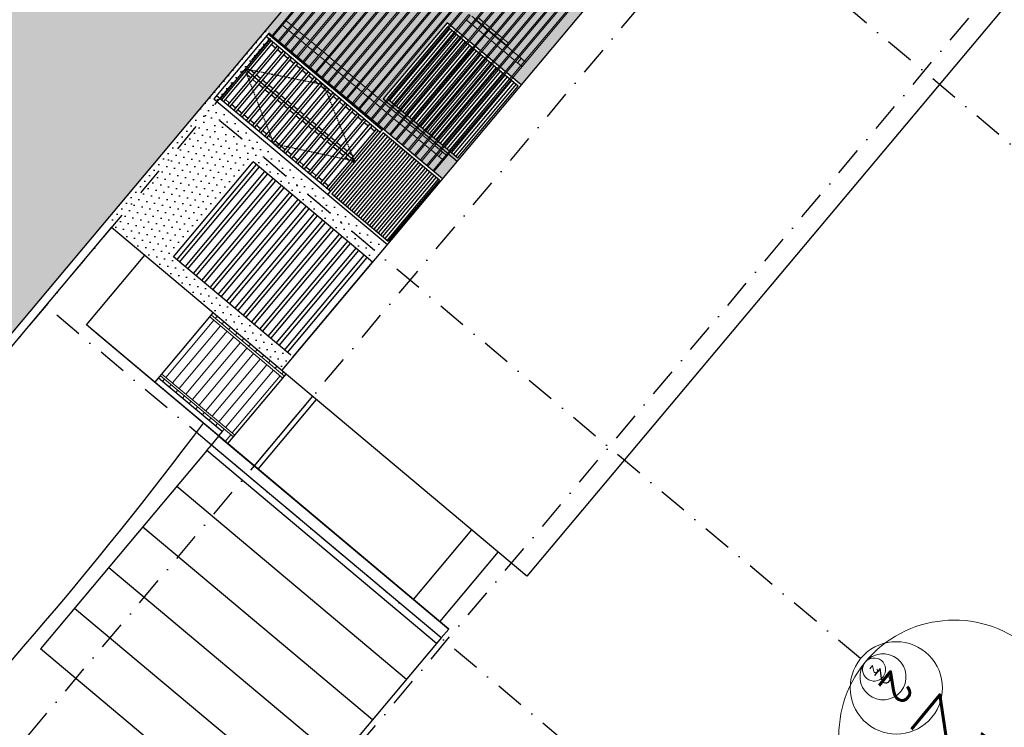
# Model space of a CAD drawing. Header units: millimetres. Extents: x 834092093 to 834533152, y 817697553 to 818073953.
# Tile 9 of 19: x 834164668 to 834181741, y 817965968 to 817978230. Entities that reach past the tile are written whole.
import ezdxf
from ezdxf.enums import TextEntityAlignment as Align

# ---------------------------------------------------------------- set-up
doc = ezdxf.new("R2010")
doc.units = ezdxf.units.MM
doc.header["$LTSCALE"] = 1000
doc.header["$MEASUREMENT"] = 0
doc.linetypes.add('DASHDOT', pattern=[1, 0.5, -0.25, 0, -0.25])
doc.linetypes.add('HIDDEN', pattern=[0.375, 0.25, -0.125])
for name, color, linetype in [('315 Door-hidden line', 9, 'HIDDEN'), ('E1', 1, 'Continuous'), ('E3', 3, 'Continuous'), ('Louvre', 1, 'Continuous'), ('VPA023_Grid-H', 7, 'DASHDOT'), ('VPA023_Grid-V', 7, 'DASHDOT'), ('VPA060_Hatch', 253, 'Continuous'), ('VPA220_Wall-Conc', 3, 'Continuous'), ('VPA223_Wall-Block', 6, 'Continuous'), ('VPA417_Ext Cladding', 7, 'Continuous'), ('VPA802_Contour', 7, 'Continuous')]:
    doc.layers.add(name, color=color, linetype=linetype)
for name, color, linetype, lineweight, plot in [('VPA024_M 100', 6, 'Continuous', 9, False), ('VPA024_M 50', 6, 'Continuous', 9, False), ('VPA024_M 500', 6, 'Continuous', 9, False)]:
    doc.layers.add(name, color=color, linetype=linetype, lineweight=lineweight, plot=plot)
for name, color, linetype, lineweight in [('VPA024_M 200', 6, 'Continuous', 9), ('VPA071_Rev Clouds_02', 3, 'Continuous', 35), ('VPA240_Stair_Ramp', 1, 'Continuous', 13), ('VPA342_Handrail', 1, 'Continuous', 9)]:
    doc.layers.add(name, color=color, linetype=linetype, lineweight=lineweight)
doc.styles.get("Standard").update_dxf_attribs({"font": 'txt.shx', "width": 0.8})
pattern_1 = [(230, (834226346.4, 818039154.67), (55.58133, -128.22623), [0, -125])]

# ---------------------------------------------------------------- blocks, each defined once
blk = doc.blocks.new('CNO 500')
at = {"layer": 'VPA024_M 500', "linetype": 'Continuous'}
blk.add_ellipse((0, 0), major_axis=(2000, 1), ratio=1, start_param=0.000259, end_param=6.283444, dxfattribs=at)
at = {"layer": 'VPA024_M 500', "oblique": 360, "width": 1}
blk.add_attdef('NO.', text='', height=1286, rotation=0, dxfattribs=at).set_placement((0, 0), align=Align.MIDDLE_CENTER)
blk = doc.blocks.new('CNO 100')
at = {"layer": 'VPA024_M 100', "linetype": 'Continuous'}
blk.add_ellipse((0, 0), major_axis=(400, 0), ratio=1, start_param=0.000756, end_param=6.283941, dxfattribs=at)
at = {"layer": 'VPA024_M 100', "oblique": 360, "width": 1}
blk.add_attdef('NO.', text='', height=257, dxfattribs=at).set_placement((0, 0), align=Align.MIDDLE_CENTER)
blk = doc.blocks.new('CNO 50')
at = {"layer": 'VPA024_M 50', "linetype": 'Continuous'}
blk.add_ellipse((-1782, 954), major_axis=(200, 0), ratio=1, start_param=0.001763, end_param=6.284948, dxfattribs=at)
at = {"layer": 'VPA024_M 50', "oblique": 360, "width": 1}
blk.add_attdef('NO.', text='', height=129, dxfattribs=at).set_placement((-1782, 954), align=Align.MIDDLE_CENTER)
blk = doc.blocks.new('CNO 200')
at = {"layer": 'VPA024_M 200', "color": 6, "linetype": 'Continuous'}
blk.add_ellipse((0, 0), major_axis=(800, 1), ratio=1, start_param=-0.000829, end_param=6.282356, dxfattribs=at)
at = {"layer": 'VPA024_M 200', "color": 6, "oblique": 0, "width": 1}
blk.add_attdef('NO.', text='', height=514, rotation=0, dxfattribs=at).set_placement((0, 0), align=Align.MIDDLE_CENTER)
blk = doc.blocks.new('A$C32E73D96')
at = {"layer": 'VPA060_Hatch', "ltscale": 500}
for points in [[(275, -700), (275, -2225), (2175, -2225), (2175, -700)], [(325, -725), (2125, -725)], [(325, -775), (2125, -775)], [(325, -825), (2125, -825)], [(4667, -700), (4667, -2375), (6392, -2375), (6392, -700)], [(4717, -775), (6342, -775)], [(4717, -825), (6342, -825)], [(325, -875), (2125, -875)], [(325, -925), (2125, -925)], [(325, -975), (2125, -975)], [(4717, -875), (6342, -875)], [(4717, -925), (6342, -925)], [(4717, -975), (6342, -975)], [(325, -1025), (2125, -1025)], [(325, -1075), (2125, -1075)], [(325, -1125), (2125, -1125)], [(325, -1175), (2125, -1175)], [(4717, -1025), (6342, -1025)], [(4717, -1075), (6342, -1075)], [(4717, -1125), (6342, -1125)], [(4717, -1175), (6342, -1175)], [(325, -1225), (2125, -1225)], [(325, -1275), (2125, -1275)], [(325, -1325), (2125, -1325)], [(4717, -1225), (6342, -1225)], [(4717, -1275), (6342, -1275)], [(4717, -1325), (6342, -1325)], [(325, -1375), (2125, -1375)], [(325, -1425), (2125, -1425)], [(325, -1475), (2125, -1475)], [(325, -1525), (2125, -1525)], [(4717, -1375), (6342, -1375)], [(4717, -1425), (6342, -1425)], [(4717, -1475), (6342, -1475)], [(4717, -1525), (6342, -1525)], [(325, -1575), (2125, -1575)], [(325, -1625), (2125, -1625)], [(325, -1675), (2125, -1675)], [(4717, -1575), (6342, -1575)], [(4717, -1625), (6342, -1625)], [(4717, -1675), (6342, -1675)], [(325, -1725), (2125, -1725)], [(325, -1775), (2125, -1775)], [(325, -1825), (2125, -1825)], [(325, -1875), (2125, -1875)], [(4717, -1725), (6342, -1725)], [(4717, -1775), (6342, -1775)], [(4717, -1825), (6342, -1825)], [(4717, -1875), (6342, -1875)], [(325, -1925), (2125, -1925)], [(325, -1975), (2125, -1975)], [(325, -2025), (2125, -2025)], [(4717, -1925), (6342, -1925)], [(4717, -1975), (6342, -1975)], [(4717, -2025), (6342, -2025)], [(325, -2075), (2125, -2075)], [(325, -2125), (2125, -2125)], [(4717, -2075), (6342, -2075)], [(4717, -2125), (6342, -2125)], [(4717, -2175), (6342, -2175)], [(4717, -2225), (6342, -2225)], [(4717, -2275), (6342, -2275)]]:
    blk.add_lwpolyline(points, dxfattribs=at)
at = {"layer": 'VPA220_Wall-Conc', "color": 1, "ltscale": 500}
for points in [[(325, -2175), (2125, -2175), (2125, -725), (325, -725)], [(4717, -2325), (6342, -2325), (6342, -725), (4717, -725)]]:
    blk.add_lwpolyline(points, close=True, dxfattribs=at)
blk = doc.blocks.new('Deco Fins')
at = {"layer": 'E1', "lineweight": 5}
for p, q in [((144857, 83461), (144972, 83461)), ((144857, 83361), (144972, 83361)), ((144997, 83461), (145112, 83461)), ((144997, 83361), (145112, 83361)), ((145137, 83461), (145252, 83461)), ((145137, 83361), (145252, 83361)), ((145277, 83461), (145392, 83461)), ((145277, 83361), (145392, 83361)), ((145417, 83461), (145532, 83461)), ((145417, 83361), (145532, 83361)), ((145557, 83461), (145672, 83461)), ((145557, 83361), (145672, 83361)), ((145697, 83461), (145812, 83461)), ((145697, 83361), (145812, 83361)), ((145837, 83461), (145952, 83461)), ((145837, 83361), (145952, 83361)), ((145977, 83461), (146092, 83461)), ((145977, 83361), (146092, 83361)), ((146117, 83461), (146232, 83461)), ((146117, 83361), (146232, 83361)), ((146257, 83461), (146372, 83461)), ((146257, 83361), (146372, 83361)), ((146397, 83461), (146512, 83461)), ((146397, 83361), (146512, 83361)), ((146537, 83461), (146652, 83461)), ((146537, 83361), (146652, 83361)), ((146677, 83461), (146792, 83461)), ((146677, 83361), (146792, 83361)), ((146817, 83461), (146932, 83461)), ((146817, 83361), (146932, 83361)), ((146957, 83461), (147072, 83461)), ((146957, 83361), (147072, 83361)), ((147097, 83461), (147212, 83461)), ((147097, 83361), (147212, 83361)), ((147237, 83461), (147352, 83461)), ((147237, 83361), (147352, 83361)), ((147377, 83461), (147492, 83461)), ((147377, 83361), (147492, 83361)), ((147517, 83461), (147632, 83461)), ((147517, 83361), (147632, 83361)), ((147657, 83461), (147772, 83461)), ((147657, 83361), (147772, 83361)), ((147797, 83461), (147912, 83461)), ((147797, 83361), (147912, 83361)), ((147937, 83461), (148052, 83461)), ((147937, 83361), (148052, 83361)), ((148077, 83461), (148192, 83461)), ((148077, 83361), (148192, 83361)), ((148217, 83461), (148332, 83461)), ((148217, 83361), (148332, 83361)), ((148357, 83461), (148472, 83461)), ((148357, 83361), (148472, 83361)), ((144857, 81341), (144972, 81341)), ((144997, 81341), (145112, 81341)), ((145137, 81341), (145252, 81341)), ((145277, 81341), (145392, 81341)), ((145417, 81341), (145532, 81341)), ((145557, 81341), (145672, 81341)), ((145697, 81341), (145812, 81341)), ((145837, 81341), (145952, 81341)), ((145977, 81341), (146092, 81341)), ((144857, 81241), (144972, 81241)), ((144997, 81241), (145112, 81241)), ((145137, 81241), (145252, 81241)), ((145262, 81231), (145362, 81231)), ((145277, 81241), (145392, 81241)), ((145277, 81231), (145392, 81231)), ((145277, 81181), (145362, 81181)), ((145277, 81181), (145392, 81181)), ((145402, 81231), (145502, 81231)), ((145417, 81241), (145532, 81241)), ((145417, 81231), (145532, 81231)), ((145417, 81181), (145502, 81181)), ((145417, 81181), (145532, 81181)), ((145542, 81231), (145642, 81231)), ((145557, 81241), (145672, 81241)), ((145557, 81231), (145672, 81231)), ((145557, 81181), (145642, 81181)), ((145557, 81181), (145672, 81181)), ((145682, 81231), (145782, 81231)), ((145697, 81241), (145812, 81241)), ((145697, 81231), (145812, 81231)), ((145697, 81181), (145782, 81181)), ((145697, 81181), (145812, 81181)), ((145822, 81231), (145922, 81231)), ((145837, 81241), (145952, 81241)), ((145837, 81231), (145952, 81231)), ((145837, 81181), (145922, 81181)), ((145837, 81181), (145952, 81181)), ((145962, 81231), (146062, 81231))]:
    blk.add_line(p, q, dxfattribs=at)
for points in [[(144932, 83361), (144932, 83461), (144832, 83461), (144832, 83361)], [(144932, 81241), (144932, 81341), (144832, 81341), (144832, 81241)]]:
    blk.add_lwpolyline(points, close=True, dxfattribs=at)
at = {"layer": 'E3', "color": 253, "lineweight": 5}
for points in [[(144832, 81241), (144857, 81241), (144857, 83711), (144832, 83711)], [(144972, 81241), (144997, 81241), (144997, 83711), (144972, 83711)], [(145112, 81241), (145137, 81241), (145137, 83711), (145112, 83711)], [(145252, 81241), (145277, 81241), (145277, 83711), (145252, 83711)], [(145392, 81241), (145417, 81241), (145417, 83711), (145392, 83711)], [(145532, 81241), (145557, 81241), (145557, 83711), (145532, 83711)], [(145672, 81241), (145697, 81241), (145697, 83711), (145672, 83711)], [(145812, 81241), (145837, 81241), (145837, 83711), (145812, 83711)], [(145952, 81241), (145977, 81241), (145977, 83711), (145952, 83711)], [(146092, 81241), (146117, 81241), (146117, 83711), (146092, 83711)], [(146232, 81241), (146257, 81241), (146257, 83711), (146232, 83711)], [(146372, 81241), (146397, 81241), (146397, 83711), (146372, 83711)], [(146512, 81241), (146537, 81241), (146537, 83711), (146512, 83711)], [(146652, 81241), (146677, 81241), (146677, 83711), (146652, 83711)], [(146792, 81241), (146817, 81241), (146817, 83711), (146792, 83711)], [(146932, 81241), (146957, 81241), (146957, 83711), (146932, 83711)], [(147072, 81241), (147097, 81241), (147097, 83711), (147072, 83711)], [(147212, 81241), (147237, 81241), (147237, 83711), (147212, 83711)], [(147352, 81241), (147377, 81241), (147377, 83711), (147352, 83711)], [(147492, 81241), (147517, 81241), (147517, 83711), (147492, 83711)], [(147632, 81241), (147657, 81241), (147657, 83711), (147632, 83711)], [(147772, 81241), (147797, 81241), (147797, 83711), (147772, 83711)], [(147912, 81241), (147937, 81241), (147937, 83711), (147912, 83711)], [(148052, 81241), (148077, 81241), (148077, 83711), (148052, 83711)], [(148192, 81241), (148217, 81241), (148217, 83711), (148192, 83711)], [(148332, 81241), (148357, 81241), (148357, 83711), (148332, 83711)], [(148332, 81241), (148357, 81241), (148357, 83711), (148332, 83711)], [(148472, 81241), (148497, 81241), (148497, 83711), (148472, 83711)], [(148472, 81241), (148497, 81241), (148497, 83711), (148472, 83711)], [(144832, 79421), (144832, 81241), (144857, 81241), (144857, 79421)], [(144972, 79421), (144972, 81241), (144997, 81241), (144997, 79421)], [(145112, 79421), (145112, 81241), (145137, 81241), (145137, 79421)], [(145252, 81231), (145277, 81231), (145277, 79431), (145252, 79431)], [(145392, 81231), (145417, 81231), (145417, 79431), (145392, 79431)], [(145532, 81231), (145557, 81231), (145557, 79431), (145532, 79431)], [(145672, 81231), (145697, 81231), (145697, 79431), (145672, 79431)], [(145812, 81231), (145837, 81231), (145837, 79431), (145812, 79431)], [(145952, 81231), (145977, 81231), (145977, 79431), (145952, 79431)]]:
    blk.add_lwpolyline(points, close=True, dxfattribs=at)

msp = doc.modelspace()

# ---------------------------------------------------------------- hatches: boundary and pattern name
at = {"layer": 'VPA060_Hatch', "ltscale": 500}
h = msp.add_hatch(dxfattribs=at)
h.set_pattern_fill('EARTH', color=256, scale=2000, angle=45, style=0)
h.set_pattern_definition([(95, (834290812.4, 817871655.84), (-541.6752, 454.5195), [500, -500]), (95, (834290625.6, 817871639.5), (-541.6752, 454.5195), [500, -500]), (95, (834290438.8, 817871623.16), (-541.6752, 454.5195), [500, -500]), (185, (834290371.1, 817871679.97), (-454.5195, -541.6752), [500, -500]), (185, (834290354.76, 817871866.76), (-454.5195, -541.6752), [500, -500]), (185, (834290338.4, 817872053.54), (-454.5195, -541.6752), [500, -500])])
h.paths.add_polyline_path([(834301815, 817885919), (834301815, 817885919), (834288879, 817870503), (834288879, 817870503), (834243604, 817816624), (834120302, 817920087), (834225735, 818045738), (834349037, 817942275)], flags=16)
h.paths.add_polyline_path([(834092093, 817917584), (834223302, 818073953), (834377285, 817944746), (834246076, 817788377)])
h = msp.add_hatch(dxfattribs=at)
h.set_pattern_fill('DOTS', color=256, scale=2000, style=0)
h.set_pattern_definition(pattern_1)
h.paths.add_polyline_path([(834178509, 817989222), (834169053, 817977954), (834168938, 817978050), (834178394, 817989319)])
h = msp.add_hatch(dxfattribs=at)
h.set_pattern_fill('DOTS', color=256, scale=2000, style=0)
h.set_pattern_definition([(230, (834226342.57, 818039157.88), (55.58133, -128.22623), [0, -125])])
h.paths.add_polyline_path([(834171020, 817974292), (834171012, 817974299), (834181586, 817986901), (834181184, 817987239), (834181055, 817987085), (834178505, 817989226), (834169044, 817977951), (834172005, 817975466)])
h.paths.add_polyline_path([(834172080, 817978177), (834171003, 817976894), (834172287, 817975818), (834173363, 817977101)], flags=16)
h.paths.add_polyline_path([(834173352, 817979118), (834172761, 817978413), (834170807, 817980052), (834171399, 817980757)], flags=16)
h.paths.add_polyline_path([(834176332, 817984848), (834175690, 817984082), (834175077, 817984596), (834175720, 817985362)], flags=16)
h.paths.add_polyline_path([(834179514, 817985995), (834177780, 817983928), (834175635, 817985728), (834177369, 817987795)], flags=16)
h.paths.add_polyline_path([(834180430, 817986697), (834179915, 817986084), (834179302, 817986598), (834179817, 817987211)], flags=16)
edge = h.paths.add_edge_path(flags=16)
edge.add_line((834174348, 817979528), (834174965, 817979010))
edge.add_line((834174965, 817979010), (834176187, 817980465))
edge.add_line((834176187, 817980465), (834175569, 817980984))
edge.add_line((834174348, 817979528), (834173797, 817979990))
edge.add_line((834173797, 817979990), (834175018, 817981446))
edge.add_line((834175018, 817981446), (834175569, 817980984))
h = msp.add_hatch(dxfattribs=at)
h.set_pattern_fill('DOTS', color=256, scale=2000, style=0)
h.set_pattern_definition([(230, (834167722.93, 817974062.83), (55.5813, -128.2262), [0, -125])])
h.paths.add_polyline_path([(834170787, 817974031), (834170900, 817974165), (834168831, 817975900), (834168719, 817975766), (834168719, 817975766)])
h.paths.add_polyline_path([(834170900, 817974165), (834171012, 817974299), (834168944, 817976034), (834168831, 817975900)])
h.paths.add_polyline_path([(834168831, 817975900), (834168944, 817976034), (834168063, 817976774), (834167950, 817976639)])
h.paths.add_polyline_path([(834168719, 817975766), (834168831, 817975900), (834167950, 817976639), (834167838, 817976505)])
h.paths.add_polyline_path([(834167950, 817976639), (834168063, 817976774), (834168063, 817976774), (834167948, 817976870), (834167835, 817976736)])
h.paths.add_polyline_path([(834167838, 817976505), (834167950, 817976639), (834167835, 817976736), (834167723, 817976602)])
h.paths.add_polyline_path([(834168063, 817976774), (834169021, 817977915), (834169021, 817977915), (834169053, 817977954), (834168938, 817978050), (834167948, 817976870)])
h = msp.add_hatch(dxfattribs=at)
h.set_pattern_fill('DOTS', color=256, scale=2000, style=0)
h.set_pattern_definition(pattern_1)
h.paths.add_polyline_path([(834167337, 817974119), (834168719, 817975766), (834167838, 817976505), (834166456, 817974858)])
h.paths.add_polyline_path([(834169212, 817972154), (834169405, 817972384), (834166456, 817974858), (834166263, 817974629)])
h.paths.add_polyline_path([(834166263, 817974629), (834166456, 817974858), (834166341, 817974955), (834166148, 817974725)])
h.paths.add_polyline_path([(834166456, 817974858), (834167838, 817976505), (834167723, 817976602), (834166341, 817974955)])

# ---------------------------------------------------------------- linework, layer by layer
at = {"layer": '315 Door-hidden line', "color": 9, "ltscale": 0.1}
for points in [[(834170480, 817975774), (834169938, 817977103), (834168573, 817977374)], [(834170480, 817975774), (834169077, 817976076), (834168573, 817977374)]]:
    msp.add_lwpolyline(points, dxfattribs=at)
at = {"layer": 'Louvre', "ltscale": 500}
for p, q in [((834170915, 817976283), (834168942, 817977938)), ((834170947, 817976322), (834168974, 817977977)), ((834170054, 817975257), (834168081, 817976912)), ((834170465, 817975747), (834170434, 817975773))]:
    msp.add_line(p, q, dxfattribs=at)
for points in [[(834169004, 817977887), (834168142, 817976860)], [(834169106, 817977736), (834169029, 817977800)], [(834169213, 817977646), (834169136, 817977710)], [(834169320, 817977556), (834169243, 817977620)], [(834169427, 817977466), (834169351, 817977531)], [(834170484, 817975770), (834168573, 817977374)], [(834168739, 817977300), (834168663, 817977364)], [(834169535, 817977376), (834169458, 817977441)], [(834169642, 817977286), (834169565, 817977351)], [(834168675, 817977223), (834168598, 817977287)], [(834168782, 817977133), (834168706, 817977197)], [(834168846, 817977210), (834168770, 817977274)], [(834168954, 817977120), (834168877, 817977184)], [(834169749, 817977196), (834169672, 817977261)], [(834169856, 817977106), (834169780, 817977171)], [(834168889, 817977043), (834168813, 817977107)], [(834168997, 817976953), (834168920, 817977017)], [(834169061, 817977030), (834168984, 817977094)], [(834169168, 817976940), (834169092, 817977004)], [(834169964, 817977016), (834169887, 817977081)], [(834170071, 817976926), (834169994, 817976991)], [(834168308, 817976786), (834168232, 817976851)], [(834169104, 817976863), (834169027, 817976927)], [(834169211, 817976773), (834169135, 817976837)], [(834169275, 817976850), (834169199, 817976914)], [(834169383, 817976760), (834169306, 817976824)], [(834170178, 817976836), (834170101, 817976901)], [(834170285, 817976746), (834170209, 817976811)], [(834168416, 817976696), (834168339, 817976761)], [(834168523, 817976606), (834168446, 817976671)], [(834169318, 817976683), (834169242, 817976747)], [(834169426, 817976593), (834169349, 817976657)], [(834169490, 817976670), (834169413, 817976734)], [(834169597, 817976580), (834169521, 817976644)], [(834170393, 817976656), (834170316, 817976721)], [(834170500, 817976566), (834170423, 817976631)], [(834168630, 817976516), (834168554, 817976581)], [(834168737, 817976426), (834168661, 817976491)], [(834169533, 817976503), (834169456, 817976567)], [(834169640, 817976413), (834169564, 817976477)], [(834169704, 817976490), (834169628, 817976554)], [(834169812, 817976400), (834169735, 817976464)], [(834170607, 817976476), (834170530, 817976541)], [(834170714, 817976386), (834170638, 817976451)], [(834168845, 817976336), (834168768, 817976401)], [(834168952, 817976246), (834168875, 817976311)], [(834169747, 817976323), (834169671, 817976387)], [(834169855, 817976233), (834169778, 817976297)], [(834169919, 817976310), (834169842, 817976374)], [(834170026, 817976220), (834169950, 817976284)], [(834170821, 817976296), (834170745, 817976361)], [(834169059, 817976156), (834168983, 817976221)], [(834169166, 817976066), (834169090, 817976131)], [(834169962, 817976143), (834169885, 817976207)], [(834170069, 817976053), (834169993, 817976117)], [(834170133, 817976130), (834170057, 817976194)], [(834169274, 817975976), (834169197, 817976041)], [(834169381, 817975886), (834169304, 817975951)], [(834170176, 817975963), (834170100, 817976027)], [(834170241, 817976040), (834170164, 817976104)], [(834170284, 817975873), (834170207, 817975937)], [(834170348, 817975950), (834170271, 817976014)], [(834169488, 817975796), (834169412, 817975861)], [(834169595, 817975706), (834169519, 817975771)], [(834170391, 817975783), (834170314, 817975847)], [(834170455, 817975860), (834170378, 817975924)], [(834169703, 817975616), (834169626, 817975681)], [(834169810, 817975526), (834169733, 817975591)], [(834169917, 817975436), (834169841, 817975501)], [(834170024, 817975346), (834169948, 817975411)]]:
    msp.add_lwpolyline(points, dxfattribs=at)
for points in [[(834169061, 817977839), (834168200, 817976812), (834168169, 817976838), (834169030, 817977864)], [(834169168, 817977749), (834168307, 817976722), (834168276, 817976748), (834169138, 817977774)], [(834169276, 817977659), (834168414, 817976632), (834168384, 817976658), (834169245, 817977685)], [(834169383, 817977569), (834168521, 817976542), (834168491, 817976568), (834169352, 817977595)], [(834169490, 817977479), (834168629, 817976452), (834168598, 817976478), (834169459, 817977505)], [(834169597, 817977389), (834168736, 817976362), (834168705, 817976388), (834169567, 817977415)], [(834169705, 817977299), (834168843, 817976272), (834168813, 817976298), (834169674, 817977325)], [(834169812, 817977209), (834168950, 817976182), (834168920, 817976208), (834169781, 817977235)], [(834169919, 817977119), (834169058, 817976092), (834169027, 817976118), (834169888, 817977145)], [(834170026, 817977029), (834169165, 817976002), (834169134, 817976028), (834169996, 817977055)], [(834170134, 817976939), (834169272, 817975912), (834169242, 817975938), (834170103, 817976965)], [(834170241, 817976849), (834169379, 817975822), (834169349, 817975848), (834170210, 817976875)], [(834170348, 817976759), (834169487, 817975732), (834169456, 817975758), (834170317, 817976785)], [(834170455, 817976669), (834169594, 817975642), (834169563, 817975668), (834170425, 817976695)], [(834170563, 817976579), (834169701, 817975552), (834169671, 817975578), (834170532, 817976605)], [(834170670, 817976489), (834169808, 817975462), (834169778, 817975488), (834170639, 817976515)], [(834170777, 817976399), (834169916, 817975372), (834169885, 817975398), (834170746, 817976425)], [(834170884, 817976309), (834170023, 817975282), (834169992, 817975308), (834170854, 817976335)]]:
    msp.add_lwpolyline(points, close=True, dxfattribs=at)
at = {"layer": 'VPA023_Grid-H'}
for points in [[(834120481, 817920068), (834225786, 818045565), (834348897, 817942262), (834243592, 817816765)], [(834126891, 817920628), (834226346, 818039155), (834342486, 817941702), (834243031, 817823175)], [(834133231, 817921183), (834226901, 818032815), (834336147, 817941147), (834242476, 817829515)]]:
    msp.add_lwpolyline(points, close=True, dxfattribs=at)
at = {"layer": 'VPA023_Grid-V'}
for points in [[(834184713, 817973670), (834173223, 817983312)], [(834179249, 817967158), (834167759, 817976800)], [(834176421, 817963788), (834165007, 817973365)]]:
    msp.add_lwpolyline(points, dxfattribs=at)
at = {"layer": 'VPA060_Hatch', "ltscale": 500}
msp.add_line((834169405, 817972384), (834170787, 817974031), dxfattribs=at)
for points in [[(834171008, 817976238), (834170119, 817975179)], [(834171046, 817976206), (834170157, 817975147)], [(834171084, 817976174), (834170195, 817975115)], [(834171122, 817976142), (834170234, 817975082)], [(834171161, 817976110), (834170272, 817975050)], [(834171199, 817976077), (834170310, 817975018)], [(834171237, 817976045), (834170349, 817974986)], [(834171276, 817976013), (834170387, 817974954)], [(834171314, 817975981), (834170425, 817974922)], [(834171352, 817975949), (834170464, 817974890)], [(834171391, 817975917), (834170502, 817974857)], [(834171429, 817975885), (834170540, 817974825)], [(834171467, 817975852), (834170578, 817974793)], [(834171506, 817975820), (834170617, 817974761)], [(834171544, 817975788), (834170655, 817974729)], [(834171582, 817975756), (834170693, 817974697)], [(834171620, 817975724), (834170732, 817974665)], [(834171659, 817975692), (834170770, 817974633)], [(834171697, 817975660), (834170808, 817974600)], [(834171735, 817975627), (834170847, 817974568)], [(834171774, 817975595), (834170885, 817974536)], [(834171812, 817975563), (834170923, 817974504)], [(834171850, 817975531), (834170961, 817974472)], [(834171889, 817975499), (834171000, 817974440)], [(834171927, 817975467), (834171038, 817974408)]]:
    msp.add_lwpolyline(points, dxfattribs=at)
at = {"layer": 'VPA071_Rev Clouds_02'}
msp.add_lwpolyline([(834168706, 817977197), (834168706, 817977197)], dxfattribs=at)
at = {"layer": 'VPA220_Wall-Conc', "color": 1, "ltscale": 500}
for p, q in [((834170963, 817976341), (834170010, 817975205)), ((834167394, 817974071), (834168776, 817975718)), ((834167442, 817974031), (834168824, 817975678)), ((834167538, 817973950), (834168920, 817975597)), ((834167586, 817973910), (834168968, 817975557)), ((834167682, 817973830), (834169064, 817975477)), ((834167729, 817973790), (834169111, 817975437)), ((834167825, 817973709), (834169207, 817975356)), ((834167873, 817973669), (834169255, 817975316)), ((834167969, 817973589), (834169351, 817975236)), ((834168017, 817973549), (834169399, 817975196)), ((834168112, 817973468), (834169494, 817975115)), ((834168160, 817973428), (834169542, 817975075)), ((834168256, 817973348), (834169638, 817974995)), ((834168304, 817973308), (834169686, 817974955)), ((834168400, 817973227), (834169782, 817974874)), ((834168448, 817973187), (834169830, 817974834)), ((834168543, 817973107), (834169925, 817974754)), ((834168591, 817973067), (834169973, 817974714)), ((834168687, 817972986), (834170069, 817974633)), ((834168735, 817972946), (834170117, 817974593)), ((834168831, 817972866), (834170213, 817974513)), ((834168878, 817972826), (834170260, 817974473)), ((834168974, 817972745), (834170356, 817974392)), ((834169022, 817972705), (834170404, 817974352)), ((834169118, 817972625), (834170500, 817974272)), ((834169166, 817972585), (834170548, 817974232)), ((834169261, 817972504), (834170643, 817974151)), ((834169309, 817972464), (834170691, 817974111))]:
    msp.add_line(p, q, dxfattribs=at)
at = {"layer": 'VPA220_Wall-Conc', "ltscale": 500}
for p in [(834167337, 817974119), (834170787, 817974031)]:
    msp.add_line(p, (834168719, 817975766), dxfattribs=at)
for points in [[(834181972, 817987360), (834169212, 817972154)], [(834186223, 817983792), (834173464, 817968586)], [(834171997, 817975473), (834168991, 817977996), (834168037, 817976860), (834171044, 817974337)], [(834169365, 817972025), (834166263, 817974629)], [(834172107, 817967670), (834165826, 817972941), (834166838, 817974147)], [(834169367, 817972416), (834167337, 817974119)], [(834167013, 817971944), (834168025, 817973150)], [(834168180, 817971095), (834167077, 817972021)], [(834173464, 817968586), (834169365, 817972025)], [(834172107, 817967670), (834171979, 817967516), (834167995, 817970859), (834168124, 817971012), (834172107, 817967670)], [(834168180, 817971095), (834168116, 817971019)]]:
    msp.add_lwpolyline(points, dxfattribs=at)
at = {"layer": 'VPA220_Wall-Conc', "color": 1, "ltscale": 500}
for points in [[(834171946, 817975451), (834170969, 817976270), (834170081, 817975211), (834171057, 817974391)], [(834171946, 817975451), (834171057, 817974391)], [(834168277, 817970884), (834169289, 817972090)], [(834168737, 817970498), (834169749, 817971704)], [(834167914, 817970763), (834165030, 817967325)], [(834171494, 817968183), (834172506, 817969390)], [(834171954, 817967798), (834172966, 817969004)], [(834171898, 817967420), (834169013, 817963983)], [(834169013, 817963983), (834165030, 817967325)]]:
    msp.add_lwpolyline(points, dxfattribs=at)
at = {"layer": 'VPA223_Wall-Block', "ltscale": 500}
for points in [[(834168124, 817971012), (834165916, 817972865)], [(834168805, 817970440), (834169817, 817971646)]]:
    msp.add_lwpolyline(points, dxfattribs=at)
at = {"layer": 'VPA240_Stair_Ramp', "ltscale": 500}
for points in [[(834168062, 817973054), (834168094, 817973092)], [(834167204, 817972032), (834168036, 817973023)], [(834167319, 817971935), (834168151, 817972927)], [(834168177, 817972958), (834168209, 817972996)], [(834168292, 817972861), (834168324, 817972900)], [(834167434, 817971839), (834168266, 817972831)], [(834167549, 817971743), (834168381, 817972734)], [(834168406, 817972765), (834168439, 817972803)], [(834168521, 817972668), (834168553, 817972707)], [(834167664, 817971646), (834168496, 817972638)], [(834167779, 817971550), (834168611, 817972541)], [(834168636, 817972572), (834168668, 817972610)], [(834167893, 817971453), (834168725, 817972445)], [(834168751, 817972476), (834168783, 817972514)], [(834168866, 817972379), (834168898, 817972417)], [(834168008, 817971357), (834168840, 817972348)], [(834168123, 817971261), (834168955, 817972252)], [(834168981, 817972283), (834169013, 817972321)], [(834169096, 817972186), (834169128, 817972225)], [(834168238, 817971164), (834169070, 817972156)], [(834168353, 817971068), (834169185, 817972059)], [(834169211, 817972090), (834169243, 817972128)], [(834167146, 817971963), (834167178, 817972001)], [(834167261, 817971867), (834167293, 817971905)], [(834167376, 817971770), (834167408, 817971808)], [(834167491, 817971674), (834167523, 817971712)], [(834167606, 817971577), (834167638, 817971616)], [(834167721, 817971481), (834167753, 817971519)], [(834167836, 817971384), (834167868, 817971423)], [(834167951, 817971288), (834167983, 817971326)], [(834168065, 817971192), (834168098, 817971230)], [(834168180, 817971095), (834168212, 817971133)], [(834168231, 817970922), (834168327, 817971037)]]:
    msp.add_lwpolyline(points, dxfattribs=at)
at = {"layer": 'VPA342_Handrail', "color": 9, "ltscale": 500}
for points in [[(834169231, 817972021), (834167967, 817973081)], [(834167993, 817973112), (834169257, 817972051)], [(834168373, 817970999), (834167109, 817972059)], [(834167135, 817972090), (834168399, 817971029)]]:
    msp.add_lwpolyline(points, dxfattribs=at)
at = {"layer": 'VPA417_Ext Cladding', "ltscale": 500}
for points in [[(834171978, 817967516), (834171898, 817967420), (834167914, 817970763), (834167995, 817970859)], [(834171377, 817966799), (834167393, 817970142)], [(834170786, 817966095), (834166803, 817969438)], [(834170195, 817965391), (834166212, 817968733)], [(834169604, 817964687), (834165621, 817968029)]]:
    msp.add_lwpolyline(points, dxfattribs=at)
at = {"layer": 'VPA802_Contour', "color": 3}
for points in [[(834301815, 817885919), (834301815, 817885919), (834288879, 817870503), (834288879, 817870503), (834243604, 817816624), (834120302, 817920087), (834225735, 818045738), (834349037, 817942275), (834301815, 817885919)], [(834150862, 817956274), (834166263, 817974629)]]:
    msp.add_lwpolyline(points, dxfattribs=at)
at = {"layer": 'VPA802_Contour', "color": 3, "ltscale": 500}
msp.add_lwpolyline([(834167851, 817971241, -0.033365), (834161755, 817964139, -0.064602), (834150862, 817956274)], format="xyb", dxfattribs=at)

# ---------------------------------------------------------------- block references
at = {"layer": 'VPA024_M 100'}
ref = msp.add_blockref('CNO 100', (834179637, 817966843), dxfattribs=dict(at, rotation=230.5524065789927))
ref.add_attrib('NO.', '2', dxfattribs={"height": 257, "rotation": 230.5524, "width": 1}).set_placement((834179637, 817966843), align=Align.MIDDLE_CENTER)
at = {"layer": 'VPA024_M 200', "rotation": 230.5524065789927}
msp.add_blockref('CNO 200', (834179868, 817966651), dxfattribs=at).add_auto_attribs({'NO.': '2'})
at = {"layer": 'VPA024_M 50'}
ref = msp.add_blockref('CNO 50', (834177614, 817966199), dxfattribs=dict(at, rotation=230.5524065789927))
ref.add_attrib('NO.', '2', dxfattribs={"height": 129, "rotation": 230.5524, "width": 1}).set_placement((834179483, 817966969), align=Align.MIDDLE_CENTER)
at = {"layer": 'VPA024_M 500'}
ref = msp.add_blockref('CNO 500', (834180872, 817965825), dxfattribs=dict(at, rotation=230.5524065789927))
ref.add_attrib('NO.', '2', dxfattribs={"height": 1286, "rotation": 230.5524, "width": 1}).set_placement((834180872, 817965825), align=Align.MIDDLE_CENTER)
at = {"layer": 'VPA223_Wall-Block', "ltscale": 500, "rotation": 229.9999999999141}
msp.add_blockref('A$C32E73D96', (834176900, 817980226), dxfattribs=at)
at = {"layer": 'VPA417_Ext Cladding', "rotation": 140.0000000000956}
msp.add_blockref('Deco Fins', (834336610, 817946633), dxfattribs=at)

doc.saveas('drawing.dxf')
